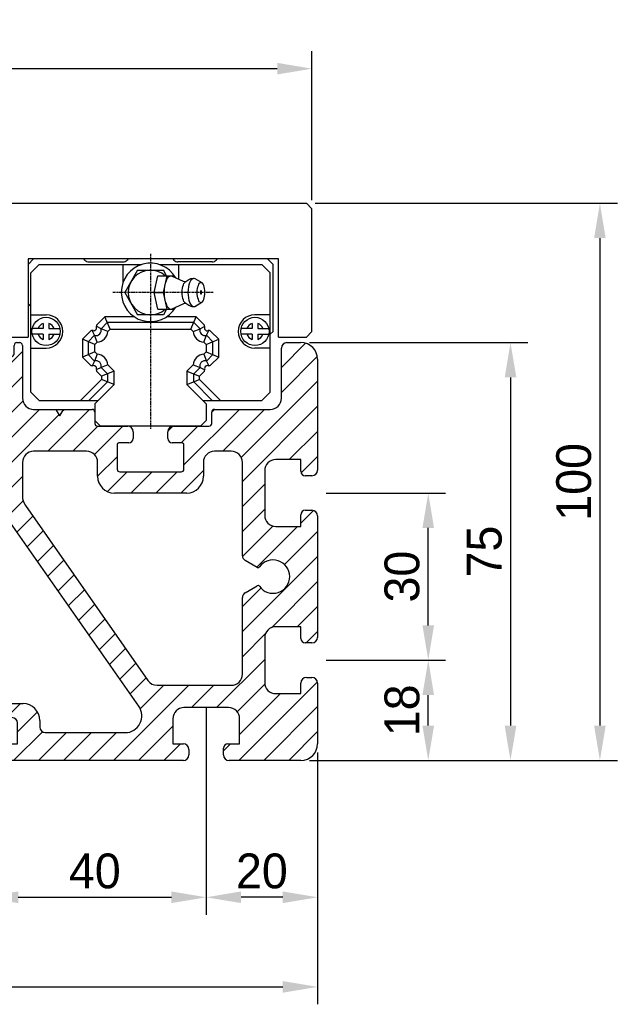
# Model space of a CAD drawing. Extents: x -267 to 1100, y 402 to 910.
# Tile 2 of 5: x -133 to -26, y 664 to 840. Entities that reach past the tile are written whole.
import ezdxf

# ---------------------------------------------------------------- set-up
doc = ezdxf.new("R2010")
doc.units = 0
doc.header["$LTSCALE"] = 1.875
doc.linetypes.add('CENTER2', pattern=[1.125, 0.75, -0.125, 0.125, -0.125])
doc.linetypes.add('DASHED2', pattern=[0.375, 0.25, -0.125])
doc.layers.get('0').update_dxf_attribs({"linetype": 'CONTINUOUS'})
doc.layers.get('DEFPOINTS').update_dxf_attribs({"linetype": 'CONTINUOUS'})
for name, color, linetype in [('ARANCIO', 30, 'CONTINUOUS'), ('QUOTE', 60, 'CONTINUOUS'), ('中心線', 4, 'CENTER2'), ('指線', 3, 'CONTINUOUS')]:
    doc.layers.add(name, color=color, linetype=linetype)
doc.layers.add('虛線', color=6, linetype='DASHED2', plot=False)
doc.dimstyles.get("Standard").update_dxf_attribs({"dimtxt": 0.18, "dimasz": 0.18, "dimexe": 0.18, "dimexo": 0.0625, "dimgap": 0.09, "dimtad": 0, "dimtih": 1, "dimtoh": 1, "dimdec": 4, "dimzin": 0, "dimdsep": 46, "dimtxsty": 'STANDARD', "dimcen": 0.09, "dimadec": 0, "dimazin": 0, "dimtfac": 1, "dimtdec": 4, "dimtofl": 0, "dimtmove": 0, "dimatfit": 3, "dimfxl": 1, "dimtolj": 1, "dimtzin": 0, "dimarcsym": 0})

# ---------------------------------------------------------------- blocks, each defined once
blk = doc.blocks.new('M0838')
for p, q in [((-77, 75), (-74.5, 75)), ((-27, 65), (-27, 74.5)), ((-26.5, 75), (-26, 75)), ((-25.5, 74.5), (-25.5, 72.97)), ((25.5, 72.97), (25.5, 74.5)), ((26, 75), (26.5, 75)), ((27, 74.5), (27, 65)), ((74.5, 75), (77, 75)), ((-73.5, 74), (-73.5, 65)), ((-25, 72.47), (-23.5, 72.47)), ((23.5, 72.47), (25, 72.47)), ((73.5, 65), (73.5, 74)), ((-80, 52.1), (-80, 72)), ((-23, 71.97), (-23, 51.5)), ((23, 51.5), (23, 71.97)), ((80, 72), (80, 52.1)), ((-71.5, 63), (-61.5, 63)), ((-61, 62.5), (-61, 60.5)), ((-39, 60.5), (-39, 62.5)), ((-38.5, 63), (-29, 63)), ((29, 63), (39.5, 63)), ((40, 62.5), (40, 60.5)), ((61, 60.5), (61, 62.5)), ((61.5, 63), (71.5, 63)), ((-60.5, 60), (-54.1, 60)), ((-53.1, 59), (-53.1, 57.8)), ((-46.9, 57.8), (-46.9, 59)), ((-45.9, 60), (-39.5, 60)), ((40.5, 60), (45.9, 60)), ((46.9, 59), (46.9, 57.8)), ((53.1, 57.8), (53.1, 59)), ((54.1, 60), (60.5, 60)), ((-56, 56.7), (-56, 52.3)), ((-53.9, 57), (-55.7, 57)), ((-44.3, 57), (-46.1, 57)), ((-44, 52.3), (-44, 56.7)), ((44, 56.7), (44, 52.3)), ((46.1, 57), (44.3, 57)), ((55.7, 57), (53.9, 57)), ((56, 52.3), (56, 56.7)), ((-64.5, 55.5), (-61.5, 55.5)), ((-38.5, 55.5), (-29, 55.5)), ((38.5, 55.5), (29, 55.5)), ((64.5, 55.5), (61.5, 55.5)), ((-72.5, 54), (-77, 54)), ((-77, 54), (-77, 51.9)), ((-66.5, 36.75), (-66.5, 53.5)), ((-59.5, 53.5), (-59.5, 51)), ((-40.5, 51), (-40.5, 53.5)), ((-27, 53.5), (-27, 47.48)), ((27, 53.5), (27, 47.48)), ((40.5, 51), (40.5, 53.5)), ((59.5, 53.5), (59.5, 51)), ((66.5, 36.75), (66.5, 53.5)), ((77, 54), (72.5, 54)), ((77, 51.9), (77, 54)), ((-70.5, 44), (-70.5, 52)), ((-55.5, 51.8), (-44.5, 51.8)), ((44.5, 51.8), (55.5, 51.8)), ((70.5, 52), (70.5, 44)), ((-77.8, 51.1), (-79, 51.1)), ((79, 51.1), (77.8, 51.1)), ((-56.5, 48), (-43.73, 48)), ((-43.73, 48), (-43.5, 48)), ((-20, 48.5), (20, 48.5)), ((43.73, 48), (43.5, 48)), ((56.5, 48), (43.73, 48)), ((56.5, 48), (56.27, 48)), ((-79, 44.9), (-77.8, 44.9)), ((-27.54, 45.76), (-49.53, 14.35)), ((-9, 44.5), (-21.98, 44.5)), ((21.98, 44.5), (9, 44.5)), ((27.54, 45.76), (49.53, 14.35)), ((77.8, 44.9), (79, 44.9)), ((-80, 22.1), (-80, 43.9)), ((-77, 44.1), (-77, 42)), ((-24.44, 43.22), (-47.89, 9.72)), ((47.89, 9.72), (24.44, 43.22)), ((77, 42), (77, 44.1)), ((80, 43.9), (80, 22.1)), ((-77, 42), (-72.5, 42)), ((-6, 39.3), (-6, 41.5)), ((6, 41.5), (6, 39.3)), ((72.5, 42), (77, 42)), ((-1.64, 39.65), (-2.28, 38.55)), ((2.28, 38.55), (1.64, 39.65)), ((-2.71, 38.3), (-5, 38.3)), ((5, 38.3), (2.71, 38.3)), ((-69.15, 34.64), (-67, 35.89)), ((69.15, 34.64), (67, 35.89)), ((-67, 30.11), (-69.15, 31.36)), ((67, 30.11), (69.15, 31.36)), ((-66.5, 15.5), (-66.5, 29.25)), ((66.5, 15.5), (66.5, 29.25)), ((-72.5, 24), (-77, 24)), ((-77, 24), (-77, 21.9)), ((77, 24), (72.5, 24)), ((77, 21.9), (77, 24)), ((-70.5, 14), (-70.5, 22)), ((70.5, 22), (70.5, 14)), ((-77.8, 21.1), (-79, 21.1)), ((79, 21.1), (77.8, 21.1)), ((-79, 14.9), (-78, 14.9)), ((78, 14.9), (79, 14.9)), ((-80, 3), (-80, 13.9)), ((-77, 13.9), (-77, 12)), ((-51.17, 13.5), (-64.5, 13.5)), ((51.17, 13.5), (64.5, 13.5)), ((77, 12), (77, 13.9)), ((80, 13.9), (80, 3)), ((-77, 12), (-72.5, 12)), ((72.5, 12), (77, 12)), ((-56, 9.5), (-64, 9.5)), ((-27.1, 10.2), (-2.71, 10.2)), ((-2.28, 9.95), (-1.64, 8.85)), ((1.64, 8.85), (2.28, 9.95)), ((2.71, 10.2), (27.1, 10.2)), ((64, 9.5), (56, 9.5)), ((-66, 7.5), (-66, 3)), ((-54, 3), (-54, 7.5)), ((-30.1, 6), (-30.1, 7.2)), ((-14.9, 7.7), (-25.1, 7.7)), ((25.1, 7.7), (14.9, 7.7)), ((30.1, 7.2), (30.1, 6)), ((54, 7.5), (54, 3)), ((66, 3), (66, 7.5)), ((-26.1, 6.7), (-26.1, 3)), ((-13.9, 3), (-13.9, 6.7)), ((13.9, 6.7), (13.9, 3)), ((26.1, 3), (26.1, 6.7)), ((-45.44, 5), (-31.1, 5)), ((31.1, 5), (45.44, 5)), ((-66, 3), (-63.9, 3)), ((-63.1, 2.2), (-63.1, 1)), ((-56.9, 1), (-56.9, 2)), ((-55.9, 3), (-54, 3)), ((-26.1, 3), (-23.1, 3)), ((-23.1, 3), (-23.1, 1)), ((-16.9, 1), (-16.9, 3)), ((-16.9, 3), (-13.9, 3)), ((13.9, 3), (16.9, 3)), ((16.9, 3), (16.9, 1)), ((23.1, 1), (23.1, 3)), ((23.1, 3), (26.1, 3)), ((54, 3), (55.9, 3)), ((56.9, 2), (56.9, 1)), ((63.1, 1), (63.1, 2.2)), ((63.9, 3), (66, 3)), ((15.9, 0), (-15.9, 0)), ((55.9, 0), (24.1, 0)), ((77, 0), (64.1, 0)), ((-64.1, 0), (-77, 0)), ((-24.1, 0), (-55.9, 0))]:
    blk.add_line(p, q)
for centre, radius, start, end in [((-77, 72), 3, 90, 180), ((-74.5, 74), 1, 0, 90), ((-26.5, 74.5), 0.5, 90, 180), ((-26, 74.5), 0.5, 0, 90), ((26, 74.5), 0.5, 90, 180), ((26.5, 74.5), 0.5, 0, 90), ((74.5, 74), 1, 90, 180), ((77, 72), 3, 0, 90), ((-25, 72.97), 0.5, 180, 270), ((-23.5, 71.97), 0.5, 0, 90), ((23.5, 71.97), 0.5, 90, 180), ((25, 72.97), 0.5, 270, 0), ((-71.5, 65), 2, 180, 270), ((-29, 65), 2, 270, 0), ((29, 65), 2, 180, 270), ((71.5, 65), 2, 270, 0), ((-61.5, 62.5), 0.5, 0, 90), ((-38.5, 62.5), 0.5, 90, 180), ((39.5, 62.5), 0.5, 0, 90), ((61.5, 62.5), 0.5, 90, 180), ((-60.5, 60.5), 0.5, 180, 270), ((-39.5, 60.5), 0.5, 270, 360), ((40.5, 60.5), 0.5, 180, 270), ((60.5, 60.5), 0.5, 270, 360), ((-54.1, 59), 1, 0, 90), ((-45.9, 59), 1, 90, 180), ((45.9, 59), 1, 0, 90), ((54.1, 59), 1, 90, 180), ((-55.7, 56.7), 0.3, 90, 180), ((-53.9, 57.8), 0.8, 270, 0), ((-46.1, 57.8), 0.8, 180, 270), ((-44.3, 56.7), 0.3, 0, 90), ((44.3, 56.7), 0.3, 90, 180), ((46.1, 57.8), 0.8, 270, 360), ((53.9, 57.8), 0.8, 180, 270), ((55.7, 56.7), 0.3, 0, 90), ((-64.5, 53.5), 2, 90, 180), ((-61.5, 53.5), 2, 0, 90), ((-38.5, 53.5), 2, 90, 180), ((-29, 53.5), 2, 0, 90), ((29, 53.5), 2, 90, 180), ((38.5, 53.5), 2, 0, 90), ((61.5, 53.5), 2, 90, 180), ((64.5, 53.5), 2, 0, 90), ((-72.5, 52), 2, 0, 90), ((72.5, 52), 2, 90, 180), ((-79, 52.1), 1, 180.0115, 270.0115), ((-77.8, 51.9), 0.8, 270, 0), ((-55.5, 52.3), 0.5, 180, 270), ((-44.5, 52.3), 0.5, 270, 0), ((-20, 51.5), 3, 180, 270), ((20, 51.5), 3, 270, 0), ((44.5, 52.3), 0.5, 180, 270), ((55.5, 52.3), 0.5, 270, 0), ((77.8, 51.9), 0.8, 180, 270), ((79, 52.1), 1, 269.9885, 359.9885), ((-56.5, 51), 3, 180, 270), ((-43.5, 51), 3, 270, 0), ((43.5, 51), 3, 180, 270), ((56.5, 51), 3, 270, 0), ((-30, 47.48), 3, 325, 0), ((30, 47.48), 3, 180, 215), ((-79, 43.9), 1, 90, 180), ((-77.8, 44.1), 0.8, 0, 90), ((-21.98, 41.5), 3, 90, 145), ((-9, 41.5), 3, 0, 90), ((0, 42.5), 3, 305.2159, 234.7841), ((9, 41.5), 3, 90, 180), ((21.98, 41.5), 3, 35, 90), ((77.8, 44.1), 0.8, 90, 180), ((79, 43.9), 1, 0, 90), ((-72.5, 44), 2, 270, 0), ((72.5, 44), 2, 180, 270), ((-5, 39.3), 1, 180, 270), ((-1.9, 39.8), 0.3, 330, 54.7841), ((1.9, 39.8), 0.3, 125.2159, 210), ((5, 39.3), 1, 270, 0), ((-2.71, 38.8), 0.5, 270, 330), ((2.71, 38.8), 0.5, 210, 270), ((-72, 33), 3, 35.2159, 324.7841), ((-67.5, 36.75), 1, 300, 0), ((67.5, 36.75), 1, 180, 240), ((72, 33), 3, 215.2159, 144.7841), ((-69.3, 34.9), 0.3, 215.2159, 300), ((69.3, 34.9), 0.3, 240, 324.7841), ((-69.3, 31.1), 0.3, 60, 144.7841), ((-67.5, 29.25), 1, 0, 60), ((67.5, 29.25), 1, 120, 180), ((69.3, 31.1), 0.3, 35.2159, 120), ((-72.5, 22), 2, 0, 90), ((72.5, 22), 2, 90, 180), ((-79, 22.1), 1, 180.0115, 270.0115), ((-77.8, 21.9), 0.8, 270, 0), ((77.8, 21.9), 0.8, 180, 270), ((79, 22.1), 1, 269.9885, 359.9885), ((-79, 13.9), 1, 90, 180), ((-78, 13.9), 1, 360, 90), ((-64.5, 15.5), 2, 180, 270), ((-51.17, 15.5), 2, 270, 325), ((51.17, 15.5), 2, 215, 270), ((64.5, 15.5), 2, 270, 0), ((78, 13.9), 1, 90, 180), ((79, 13.9), 1, 0, 90), ((-72.5, 14), 2, 270, 0), ((72.5, 14), 2, 180, 270), ((-64, 7.5), 2, 90, 180), ((-56, 7.5), 2, 0, 90), ((-45.44, 8), 3, 145, 270), ((-27.1, 7.2), 3, 90, 180), ((-2.71, 9.7), 0.5, 30, 90), ((-1.9, 8.7), 0.3, 305.2159, 30), ((1.9, 8.7), 0.3, 150, 234.7841), ((2.71, 9.7), 0.5, 90, 150), ((27.1, 7.2), 3, 0, 90), ((45.44, 8), 3, 270, 35), ((56, 7.5), 2, 90, 180), ((64, 7.5), 2, 0, 90), ((-25.1, 6.7), 1, 90, 180), ((-14.9, 6.7), 1, 0, 90), ((0, 6), 3, 125.2159, 54.7841), ((14.9, 6.7), 1, 90, 180), ((25.1, 6.7), 1, 360, 90), ((-31.1, 6), 1, 270, 0), ((31.1, 6), 1, 180, 270), ((-77, 3), 3, 180, 270), ((-63.9, 2.2), 0.8, 0, 90), ((-55.9, 2), 1, 90, 180), ((55.9, 2), 1, 360, 90), ((63.9, 2.2), 0.8, 90, 180), ((77, 3), 3, 270, 360), ((-64.1, 1), 1, 270, 0), ((-55.9, 1), 1, 180, 270), ((-24.1, 1), 1, 270, 0), ((-15.9, 1), 1, 180, 270), ((15.9, 1), 1, 270, 0), ((24.1, 1), 1, 180, 270), ((55.9, 1), 1, 270, 360), ((64.1, 1), 1, 180, 270)]:
    blk.add_arc(centre, radius, start, end)
at = {"layer": 'QUOTE'}
for p in [(32.98, 63), (34.32, 63)]:
    blk.add_line(p, (33.65, 61.83), dxfattribs=at)
blk = doc.blocks.new('*D41')
at = {"color": 0, "linetype": 'ByBlock', "transparency": 16777216}
for p, q in [((-80.86, 782.32), (-41.64, 782.32)), ((-44.77, 776.07), (-44.77, 713.57)), ((-80.86, 707.32), (-41.64, 707.32))]:
    blk.add_line(p, q, dxfattribs=at)
for points in [[(-45.81, 776.07), (-43.72, 776.07), (-44.77, 782.32)], [(-45.81, 713.57), (-43.72, 713.57), (-44.77, 707.32)]]:
    blk.add_solid(points, dxfattribs=at)
at = {"layer": 'DEFPOINTS', "color": 0, "linetype": 'ByBlock', "transparency": 16777216}
for p in [(-82.43, 782.32), (-82.43, 707.32), (-44.77, 707.32)]:
    blk.add_point(p, dxfattribs=at)
at = {"color": 0, "linetype": 'ByBlock', "transparency": 16777216, "insert": (-49.45, 744.82), "char_height": 6.25, "attachment_point": 5, "rotation": 90}
blk.add_mtext('\\A1;75', dxfattribs=at)
blk = doc.blocks.new('*D42')
at = {"color": 0, "linetype": 'ByBlock', "transparency": 16777216}
for p, q in [((-79.86, 807.32), (-25.58, 807.32)), ((-28.71, 801.07), (-28.71, 713.57)), ((-80.86, 707.32), (-25.58, 707.32))]:
    blk.add_line(p, q, dxfattribs=at)
for points in [[(-29.75, 801.07), (-27.67, 801.07), (-28.71, 807.32)], [(-29.75, 713.57), (-27.67, 713.57), (-28.71, 707.32)]]:
    blk.add_solid(points, dxfattribs=at)
at = {"layer": 'DEFPOINTS', "color": 0, "linetype": 'ByBlock', "transparency": 16777216}
for p in [(-81.42, 807.32), (-82.43, 707.32), (-28.71, 707.32)]:
    blk.add_point(p, dxfattribs=at)
at = {"color": 0, "linetype": 'ByBlock', "transparency": 16777216, "insert": (-33.39, 757.32), "char_height": 6.25, "attachment_point": 5, "rotation": 90}
blk.add_mtext('\\A1;100', dxfattribs=at)
blk = doc.blocks.new('*D43')
at = {"color": 0, "linetype": 'ByBlock', "transparency": 16777216}
for p, q in [((-239.42, 708.76), (-239.42, 663.56)), ((-79.42, 708.76), (-79.42, 663.56)), ((-233.17, 666.69), (-85.67, 666.69))]:
    blk.add_line(p, q, dxfattribs=at)
for points in [[(-233.17, 667.73), (-233.17, 665.65), (-239.42, 666.69)], [(-85.67, 667.73), (-85.67, 665.65), (-79.42, 666.69)]]:
    blk.add_solid(points, dxfattribs=at)
at = {"layer": 'DEFPOINTS', "color": 0, "linetype": 'ByBlock', "transparency": 16777216}
for p in [(-239.42, 710.32), (-79.42, 710.32), (-79.42, 666.69)]:
    blk.add_point(p, dxfattribs=at)
at = {"color": 0, "linetype": 'ByBlock', "transparency": 16777216, "insert": (-159.42, 671.38), "char_height": 6.25, "attachment_point": 5}
blk.add_mtext('\\A1;160', dxfattribs=at)
blk = doc.blocks.new('*D44')
at = {"color": 0, "linetype": 'ByBlock', "transparency": 16777216}
for p, q in [((-238.42, 807.88), (-238.42, 834.6)), ((-80.42, 807.88), (-80.42, 834.6)), ((-232.17, 831.48), (-86.67, 831.48))]:
    blk.add_line(p, q, dxfattribs=at)
for points in [[(-232.17, 832.52), (-232.17, 830.43), (-238.42, 831.48)], [(-86.67, 832.52), (-86.67, 830.43), (-80.42, 831.48)]]:
    blk.add_solid(points, dxfattribs=at)
at = {"layer": 'DEFPOINTS', "color": 0, "linetype": 'ByBlock', "transparency": 16777216}
for p in [(-80.42, 831.48), (-238.42, 806.32), (-80.42, 806.32)]:
    blk.add_point(p, dxfattribs=at)
at = {"color": 0, "linetype": 'ByBlock', "transparency": 16777216, "insert": (-159.42, 836.16), "char_height": 6.25, "attachment_point": 5}
blk.add_mtext('\\A1;158', dxfattribs=at)
blk = doc.blocks.new('*D45')
at = {"color": 0, "linetype": 'ByBlock', "transparency": 16777216}
for p, q in [((-77.86, 725.32), (-56.42, 725.32)), ((-59.54, 713.57), (-59.54, 719.07)), ((-80.18, 707.32), (-56.42, 707.32))]:
    blk.add_line(p, q, dxfattribs=at)
for points in [[(-60.58, 719.07), (-58.5, 719.07), (-59.54, 725.32)], [(-60.58, 713.57), (-58.5, 713.57), (-59.54, 707.32)]]:
    blk.add_solid(points, dxfattribs=at)
at = {"layer": 'DEFPOINTS', "color": 0, "linetype": 'ByBlock', "transparency": 16777216}
for p in [(-79.43, 725.32), (-59.54, 725.32), (-81.75, 707.32)]:
    blk.add_point(p, dxfattribs=at)
at = {"color": 0, "linetype": 'ByBlock', "transparency": 16777216, "insert": (-64.23, 716.32), "char_height": 6.25, "attachment_point": 5, "rotation": 90}
blk.add_mtext('\\A1;18', dxfattribs=at)
blk = doc.blocks.new('*D46')
at = {"color": 0, "linetype": 'ByBlock', "transparency": 16777216}
for p, q in [((-77.86, 755.32), (-56.42, 755.32)), ((-59.54, 731.57), (-59.54, 749.07)), ((-77.86, 725.32), (-56.42, 725.32))]:
    blk.add_line(p, q, dxfattribs=at)
for points in [[(-60.58, 749.07), (-58.5, 749.07), (-59.54, 755.32)], [(-60.58, 731.57), (-58.5, 731.57), (-59.54, 725.32)]]:
    blk.add_solid(points, dxfattribs=at)
at = {"layer": 'DEFPOINTS', "color": 0, "linetype": 'ByBlock', "transparency": 16777216}
for p in [(-79.43, 755.32), (-59.54, 755.32), (-79.43, 725.32)]:
    blk.add_point(p, dxfattribs=at)
at = {"color": 0, "linetype": 'ByBlock', "transparency": 16777216, "insert": (-64.23, 740.32), "char_height": 6.25, "attachment_point": 5, "rotation": 90}
blk.add_mtext('\\A1;30', dxfattribs=at)
blk = doc.blocks.new('*D50')
at = {"color": 0, "linetype": 'ByBlock', "transparency": 16777216}
for p, q in [((-139.42, 705.76), (-139.42, 679.65)), ((-99.42, 705.76), (-99.42, 679.65)), ((-133.17, 682.77), (-105.67, 682.77))]:
    blk.add_line(p, q, dxfattribs=at)
for points in [[(-133.17, 683.82), (-133.17, 681.73), (-139.42, 682.77)], [(-105.67, 683.82), (-105.67, 681.73), (-99.42, 682.77)]]:
    blk.add_solid(points, dxfattribs=at)
at = {"layer": 'DEFPOINTS', "color": 0, "linetype": 'ByBlock', "transparency": 16777216}
for p in [(-139.42, 707.32), (-99.42, 707.32), (-99.42, 682.77)]:
    blk.add_point(p, dxfattribs=at)
at = {"color": 0, "linetype": 'ByBlock', "transparency": 16777216, "insert": (-119.42, 687.46), "char_height": 6.25, "attachment_point": 5}
blk.add_mtext('\\A1;40', dxfattribs=at)
blk = doc.blocks.new('*D51')
at = {"color": 0, "linetype": 'ByBlock', "transparency": 16777216}
for p, q in [((-79.42, 708.76), (-79.42, 679.65)), ((-99.42, 705.76), (-99.42, 679.65)), ((-85.67, 682.77), (-93.17, 682.77))]:
    blk.add_line(p, q, dxfattribs=at)
for points in [[(-93.17, 683.82), (-93.17, 681.73), (-99.42, 682.77)], [(-85.67, 683.82), (-85.67, 681.73), (-79.42, 682.77)]]:
    blk.add_solid(points, dxfattribs=at)
at = {"layer": 'DEFPOINTS', "color": 0, "linetype": 'ByBlock', "transparency": 16777216}
for p in [(-79.42, 710.32), (-99.42, 707.32), (-99.42, 682.77)]:
    blk.add_point(p, dxfattribs=at)
at = {"color": 0, "linetype": 'ByBlock', "transparency": 16777216, "insert": (-89.42, 687.46), "char_height": 6.25, "attachment_point": 5}
blk.add_mtext('\\A1;20', dxfattribs=at)

msp = doc.modelspace()

# ---------------------------------------------------------------- hatches: boundary and pattern name
at = {"layer": 'QUOTE'}
h = msp.add_hatch(dxfattribs=at)
h.set_pattern_fill('ANSI31', color=0, style=0)
h.set_pattern_definition([(45, (-946.8592, 145.9088), (-2.245064, 2.245064), [])])
h.paths.add_polyline_path([(-112.52, 765.12), (-112.52, 766.32, 0.414214), (-113.52, 767.32), (-118.92, 767.32, -0.414214), (-119.42, 767.82), (-119.42, 769.82, 0.414214), (-119.92, 770.32), (-125.1, 770.32), (-125.77, 769.15), (-126.44, 770.32), (-130.42, 770.32, -0.414214), (-132.42, 772.32), (-132.42, 781.82, 0.414214), (-132.92, 782.32), (-133.42, 782.32, 0.414214), (-133.92, 781.82), (-133.92, 780.29, -0.414214), (-134.42, 779.79), (-135.92, 779.79, 0.414214), (-136.42, 779.29), (-136.42, 758.82, -0.414214), (-139.42, 755.82), (-179.42, 755.82, -0.414214), (-182.42, 758.82), (-182.42, 779.29, 0.414214), (-182.92, 779.79), (-184.42, 779.79, -0.414214), (-184.92, 780.29), (-184.92, 781.82, 0.414214), (-185.42, 782.32), (-185.92, 782.32, 0.414214), (-186.42, 781.82), (-186.42, 772.32, -0.414214), (-188.42, 770.32), (-197.92, 770.32, 0.414214), (-198.42, 769.82), (-198.42, 767.82, -0.414214), (-198.92, 767.32), (-205.32, 767.32, 0.414214), (-206.32, 766.32), (-206.32, 765.12, 0.414214), (-205.52, 764.32), (-203.72, 764.32, -0.414214), (-203.42, 764.02), (-203.42, 759.62, -0.414214), (-203.92, 759.12), (-214.92, 759.12, -0.414214), (-215.42, 759.62), (-215.42, 764.02, -0.414214), (-215.12, 764.32), (-213.32, 764.32, 0.414214), (-212.52, 765.12), (-212.52, 766.32, 0.414214), (-213.52, 767.32), (-219.92, 767.32, -0.414214), (-220.42, 767.82), (-220.42, 769.82, 0.414214), (-220.92, 770.32), (-230.92, 770.32, -0.414214), (-232.92, 772.32), (-232.92, 781.32, 0.414214), (-233.92, 782.32), (-236.42, 782.32, 0.414214), (-239.42, 779.32), (-239.42, 759.42, 0.414096), (-238.42, 758.42), (-237.22, 758.42, 0.414214), (-236.42, 759.22), (-236.42, 761.32), (-231.92, 761.32, -0.414214), (-229.92, 759.32), (-229.92, 751.32, -0.414214), (-231.92, 749.32), (-236.42, 749.32), (-236.42, 751.42, 0.414214), (-237.22, 752.22), (-238.42, 752.22, 0.414214), (-239.42, 751.22), (-239.42, 729.42, 0.414096), (-238.42, 728.42), (-237.22, 728.42, 0.414214), (-236.42, 729.22), (-236.42, 731.32), (-231.92, 731.32, -0.414214), (-229.92, 729.32), (-229.92, 721.32, -0.414214), (-231.92, 719.32), (-236.42, 719.32), (-236.42, 721.22, 0.414214), (-237.42, 722.22), (-238.42, 722.22, 0.414214), (-239.42, 721.22), (-239.42, 710.32, 0.414214), (-236.42, 707.32), (-223.52, 707.32, 0.414214), (-222.52, 708.32), (-222.52, 709.52, 0.414214), (-223.32, 710.32), (-225.42, 710.32), (-225.42, 714.82, -0.414214), (-223.42, 716.82), (-215.42, 716.82, -0.414214), (-213.42, 714.82), (-213.42, 710.32), (-215.32, 710.32, 0.414214), (-216.32, 709.32), (-216.32, 708.32, 0.414214), (-215.32, 707.32), (-183.52, 707.32, 0.414214), (-182.52, 708.32), (-182.52, 710.32), (-185.52, 710.32), (-185.52, 714.02, -0.414214), (-184.52, 715.02), (-174.32, 715.02, -0.414214), (-173.32, 714.02), (-173.32, 710.32), (-176.32, 710.32), (-176.32, 708.32, 0.414214), (-175.32, 707.32), (-143.52, 707.32, 0.414214), (-142.52, 708.32), (-142.52, 710.32), (-145.52, 710.32), (-145.52, 714.02, -0.414214), (-144.52, 715.02), (-134.32, 715.02, -0.414214), (-133.32, 714.02), (-133.32, 710.32), (-136.32, 710.32), (-136.32, 708.32, 0.414214), (-135.32, 707.32), (-103.52, 707.32, 0.414214), (-102.52, 708.32), (-102.52, 709.32, 0.414214), (-103.52, 710.32), (-105.42, 710.32), (-105.42, 714.82, -0.414214), (-103.42, 716.82), (-95.42, 716.82, -0.414214), (-93.42, 714.82), (-93.42, 710.32), (-95.52, 710.32, 0.414214), (-96.32, 709.52), (-96.32, 708.32, 0.414214), (-95.32, 707.32), (-82.42, 707.32, 0.414214), (-79.42, 710.32), (-79.42, 721.22, 0.414214), (-80.42, 722.22), (-81.42, 722.22, 0.414214), (-82.42, 721.22), (-82.42, 719.32), (-86.92, 719.32, -0.414214), (-88.92, 721.32), (-88.92, 729.32, -0.414214), (-86.92, 731.32), (-82.42, 731.32), (-82.42, 729.22, 0.414214), (-81.62, 728.42), (-80.42, 728.42, 0.414096), (-79.42, 729.42), (-79.42, 751.22, 0.414214), (-80.42, 752.22), (-81.62, 752.22, 0.414214), (-82.42, 751.42), (-82.42, 749.32), (-86.92, 749.32, -0.414214), (-88.92, 751.32), (-88.92, 759.32, -0.414214), (-86.92, 761.32), (-82.42, 761.32), (-82.42, 759.22, 0.414214), (-81.62, 758.42), (-80.42, 758.42, 0.414096), (-79.42, 759.42), (-79.42, 779.32, 0.414214), (-82.42, 782.32), (-84.92, 782.32, 0.414214), (-85.92, 781.32), (-85.92, 772.32, -0.414214), (-87.92, 770.32), (-97.92, 770.32, 0.414214), (-98.42, 769.82), (-98.42, 767.82, -0.414214), (-98.92, 767.32), (-105.32, 767.32, 0.414214), (-106.32, 766.32), (-106.32, 765.12, 0.414214), (-105.52, 764.32), (-103.72, 764.32, -0.414214), (-103.42, 764.02), (-103.42, 759.62, -0.414214), (-103.92, 759.12), (-114.92, 759.12, -0.414214), (-115.42, 759.62), (-115.42, 764.02, -0.414214), (-115.12, 764.32), (-113.32, 764.32, 0.414214)])
h.paths.add_polyline_path([(-120.92, 762.82, -0.414214), (-118.92, 760.82), (-118.92, 758.32, 0.414214), (-115.92, 755.32), (-115.69, 755.32), (-102.92, 755.32, 0.414214), (-99.92, 758.32), (-99.92, 760.82, -0.414214), (-97.92, 762.82), (-94.92, 762.82, -0.414214), (-92.92, 760.82), (-92.92, 744.07, 0.267949), (-92.42, 743.21), (-90.27, 741.96, 0.387795), (-89.87, 742.05, -3.150882), (-89.87, 738.59, 0.387795), (-90.27, 738.68), (-92.42, 737.43, 0.267949), (-92.92, 736.57), (-92.92, 722.82, -0.414214), (-94.92, 720.82), (-108.25, 720.82, -0.244698), (-109.89, 721.67), (-131.88, 753.08, -0.153915), (-132.42, 754.8), (-132.42, 760.82, -0.414214), (-130.42, 762.82)], flags=16)
h.paths.add_polyline_path([(-134.98, 750.54), (-111.53, 717.04, -0.606815), (-113.98, 712.32), (-128.32, 712.32, -0.414214), (-129.32, 713.32), (-129.32, 714.52, 0.414214), (-132.32, 717.52), (-156.71, 717.52, 0.267949), (-157.14, 717.27), (-157.78, 716.16, 0.387795), (-157.69, 715.77, -3.150882), (-161.15, 715.77, 0.387795), (-161.06, 716.16), (-161.7, 717.27, 0.267949), (-162.13, 717.52), (-186.52, 717.52, 0.414214), (-189.52, 714.52), (-189.52, 713.32, -0.414214), (-190.52, 712.32), (-204.86, 712.32, -0.606815), (-207.31, 717.04), (-183.86, 750.54, -0.244698), (-181.4, 751.82), (-168.42, 751.82, -0.414214), (-165.42, 748.82), (-165.42, 746.62, 0.414214), (-164.42, 745.62), (-162.13, 745.62, 0.267949), (-161.7, 745.87), (-161.06, 746.97, 0.387795), (-161.15, 747.37, -3.150882), (-157.69, 747.37, 0.387795), (-157.78, 746.97), (-157.14, 745.87, 0.267949), (-156.71, 745.62), (-154.42, 745.62, 0.414214), (-153.42, 746.62), (-153.42, 748.82, -0.414214), (-150.42, 751.82), (-137.44, 751.82, -0.244698)], flags=16)
h.paths.add_polyline_path([(-186.42, 760.82), (-186.42, 754.8, -0.153915), (-186.96, 753.08), (-208.95, 721.67, -0.244698), (-210.59, 720.82), (-223.92, 720.82, -0.414214), (-225.92, 722.82), (-225.92, 736.57, 0.267949), (-226.42, 737.43), (-228.57, 738.68, 0.387795), (-228.97, 738.59, -3.150882), (-228.97, 742.05, 0.387795), (-228.57, 741.96), (-226.42, 743.21, 0.267949), (-225.92, 744.07), (-225.92, 760.82, -0.414214), (-223.92, 762.82), (-220.92, 762.82, -0.414214), (-218.92, 760.82), (-218.92, 758.32, 0.414214), (-215.92, 755.32), (-203.15, 755.32), (-202.92, 755.32, 0.414214), (-199.92, 758.32), (-199.92, 760.82, -0.414214), (-197.92, 762.82), (-188.42, 762.82, -0.414214)], flags=16)
h.paths.add_polyline_path([(-168.6, 736.06), (-153.76, 736.06), (-153.76, 739.81), (-168.6, 739.81)], flags=8)
h.paths.add_polyline_path([(-168.6, 732.09), (-152.76, 732.09), (-152.76, 735.84), (-168.6, 735.84)], flags=8)
h.paths.add_polyline_path([(-168.8, 726.67), (-145.84, 726.67), (-145.84, 731.67), (-168.8, 731.67)], flags=8)

# ---------------------------------------------------------------- linework, layer by layer
at = {"color": 0, "ltscale": 0.27}
for p, q in [((-130.42, 797.32), (-131.42, 796.32)), ((-121.42, 797.32), (-130.42, 797.32)), ((-121.21, 797.11), (-121.42, 797.32)), ((-113.42, 797.32), (-113.63, 797.11)), ((-105.42, 797.32), (-113.42, 797.32)), ((-105.42, 797.32), (-105.21, 797.11)), ((-97.63, 797.11), (-97.42, 797.32)), ((-88.42, 797.32), (-97.42, 797.32)), ((-88.42, 797.32), (-87.42, 796.32)), ((-131.42, 796.32), (-131.42, 789.32)), ((-129.42, 796.32), (-130.92, 794.82)), ((-129.42, 796.32), (-111.02, 796.32)), ((-120.51, 796.82), (-114.34, 796.82)), ((-114.42, 796.32), (-114.42, 792.92)), ((-111.73, 795.32), (-114.04, 791.32)), ((-111.73, 795.32), (-107.11, 795.32)), ((-107.82, 796.32), (-89.42, 796.32)), ((-106.53, 794.32), (-107.11, 795.32)), ((-98.34, 796.82), (-104.51, 796.82)), ((-104.42, 796.32), (-104.42, 793.75)), ((-87.92, 794.82), (-89.42, 796.32)), ((-87.42, 784.32), (-87.42, 796.32)), ((-130.92, 773.42), (-130.92, 794.82)), ((-108.78, 791.32), (-108.12, 794.32)), ((-108.12, 794.32), (-105.11, 794.32)), ((-107.09, 791.32), (-106.43, 794.32)), ((-106.72, 792.99), (-106.58, 793.44)), ((-106.58, 793.44), (-106.41, 793.81)), ((-106.41, 793.81), (-106.21, 794.09)), ((-106.21, 794.09), (-105.99, 794.26)), ((-105.99, 794.26), (-105.77, 794.32)), ((-105.77, 794.32), (-105.54, 794.26)), ((-105.54, 794.26), (-103.54, 793.36)), ((-105.04, 794.03), (-105.11, 794.32)), ((-103.09, 793.27), (-102.53, 793.63)), ((-102.7, 793.5), (-102.53, 793.63)), ((-102.53, 793.63), (-102.21, 793.8)), ((-102.35, 793.12), (-102.2, 793.44)), ((-102.21, 793.8), (-102.02, 793.84)), ((-102.2, 793.44), (-102.03, 793.68)), ((-102.03, 793.68), (-101.85, 793.82)), ((-102.02, 793.84), (-101.66, 793.87)), ((-101.85, 793.82), (-101.66, 793.87)), ((-101.66, 793.87), (-101.47, 793.82)), ((-101.47, 793.82), (-100.22, 793.08)), ((-87.92, 773.42), (-87.92, 794.82)), ((-106.92, 791.32), (-106.89, 791.9)), ((-106.89, 791.9), (-106.83, 792.47)), ((-106.83, 792.47), (-106.72, 792.99)), ((-103.74, 791.32), (-103.72, 791.7)), ((-103.72, 791.7), (-103.68, 792.07)), ((-103.68, 792.07), (-103.61, 792.4)), ((-103.61, 792.4), (-103.52, 792.7)), ((-103.54, 793.36), (-103.3, 793.26)), ((-103.52, 792.7), (-103.41, 792.94)), ((-103.41, 792.94), (-103.28, 793.12)), ((-103.3, 793.26), (-103.09, 793.27)), ((-103.28, 793.12), (-103.14, 793.23)), ((-103.14, 793.23), (-103.09, 793.27)), ((-102.63, 791.32), (-102.62, 791.82)), ((-102.62, 791.82), (-102.56, 792.3)), ((-102.56, 792.3), (-102.47, 792.74)), ((-102.47, 792.74), (-102.35, 793.12)), ((-101.04, 791.32), (-101.02, 791.67)), ((-101.02, 791.67), (-100.98, 792)), ((-100.98, 792), (-100.92, 792.31)), ((-100.92, 792.31), (-100.83, 792.59)), ((-100.83, 792.59), (-100.73, 792.81)), ((-100.73, 792.81), (-100.61, 792.97)), ((-100.61, 792.97), (-100.48, 793.08)), ((-100.48, 793.08), (-100.35, 793.11)), ((-100.35, 793.11), (-100.22, 793.08)), ((-100.22, 793.08), (-100.09, 792.97)), ((-99.97, 792.81), (-100.09, 792.97)), ((-99.87, 792.59), (-99.97, 792.81)), ((-99.78, 792.31), (-99.87, 792.59)), ((-99.72, 792), (-99.78, 792.31)), ((-99.68, 791.67), (-99.72, 792)), ((-99.66, 791.32), (-99.68, 791.67)), ((-114.04, 791.32), (-111.73, 787.32)), ((-108.78, 791.32), (-107.09, 791.32)), ((-108.12, 788.32), (-108.78, 791.32)), ((-106.43, 788.32), (-107.09, 791.32)), ((-106.89, 790.73), (-106.92, 791.32)), ((-106.83, 790.17), (-106.89, 790.73)), ((-106.72, 789.65), (-106.83, 790.17)), ((-103.72, 790.94), (-103.74, 791.32)), ((-103.68, 790.57), (-103.72, 790.94)), ((-103.61, 790.23), (-103.68, 790.57)), ((-103.52, 789.94), (-103.61, 790.23)), ((-103.41, 789.7), (-103.52, 789.94)), ((-102.62, 790.82), (-102.63, 791.32)), ((-102.56, 790.34), (-102.62, 790.82)), ((-102.47, 789.9), (-102.56, 790.34)), ((-102.35, 789.51), (-102.47, 789.9)), ((-101.02, 790.97), (-101.04, 791.32)), ((-100.98, 790.63), (-101.02, 790.97)), ((-100.92, 790.32), (-100.98, 790.63)), ((-100.83, 790.05), (-100.92, 790.32)), ((-100.73, 789.83), (-100.83, 790.05)), ((-99.97, 789.83), (-99.87, 790.05)), ((-99.87, 790.05), (-99.78, 790.32)), ((-99.78, 790.32), (-99.72, 790.63)), ((-99.72, 790.63), (-99.68, 790.97)), ((-99.68, 790.97), (-99.66, 791.32)), ((-130.92, 788.82), (-131.42, 789.32)), ((-108.12, 788.32), (-105.11, 788.32)), ((-106.53, 788.32), (-107.11, 787.32)), ((-106.58, 789.2), (-106.72, 789.65)), ((-106.41, 788.82), (-106.58, 789.2)), ((-106.21, 788.55), (-106.41, 788.82)), ((-106.21, 788.55), (-105.99, 788.38)), ((-105.99, 788.38), (-105.77, 788.32)), ((-105.77, 788.32), (-105.54, 788.38)), ((-105.54, 788.38), (-103.54, 789.28)), ((-105.11, 788.32), (-105.04, 788.6)), ((-103.54, 789.28), (-103.3, 789.38)), ((-103.28, 789.52), (-103.41, 789.7)), ((-103.35, 789.38), (-103.3, 789.38)), ((-103.3, 789.38), (-103.09, 789.37)), ((-103.28, 789.52), (-103.14, 789.4)), ((-103.14, 789.4), (-103.09, 789.37)), ((-103.09, 789.37), (-102.53, 789.01)), ((-102.53, 789.01), (-102.21, 788.84)), ((-102.2, 789.2), (-102.35, 789.51)), ((-102.21, 788.84), (-102.02, 788.79)), ((-102.03, 788.96), (-102.2, 789.2)), ((-102.03, 788.96), (-101.85, 788.81)), ((-102.02, 788.79), (-101.66, 788.77)), ((-101.85, 788.81), (-101.66, 788.77)), ((-101.66, 788.77), (-101.47, 788.81)), ((-101.47, 788.81), (-100.22, 789.56)), ((-100.61, 789.66), (-100.73, 789.83)), ((-100.62, 789.68), (-100.62, 789.68)), ((-100.61, 789.66), (-100.48, 789.56)), ((-100.48, 789.56), (-100.35, 789.53)), ((-100.35, 789.53), (-100.22, 789.56)), ((-100.22, 789.56), (-100.09, 789.66)), ((-100.09, 789.66), (-99.97, 789.83)), ((-130.92, 787.32), (-128.17, 787.32)), ((-117.61, 786.96), (-119.01, 785.55)), ((-116.68, 784.72), (-117.61, 786.96)), ((-112.35, 786.96), (-117.61, 786.96)), ((-107.11, 787.32), (-111.73, 787.32)), ((-101.23, 786.96), (-106.5, 786.96)), ((-102.16, 784.72), (-101.23, 786.96)), ((-99.83, 785.55), (-101.23, 786.96)), ((-87.92, 787.32), (-90.67, 787.32)), ((-118.31, 784.79), (-119.16, 785.24)), ((-117.18, 785.92), (-118.31, 784.79)), ((-117.08, 784.32), (-118.31, 784.79)), ((-101.66, 785.92), (-117.18, 785.92)), ((-117.08, 784.32), (-116.68, 784.72)), ((-117.08, 784.32), (-116.68, 784.72)), ((-116.68, 784.72), (-102.16, 784.72)), ((-116.68, 784.72), (-102.16, 784.72)), ((-102.16, 784.72), (-101.76, 784.32)), ((-102.16, 784.72), (-101.76, 784.32)), ((-101.76, 784.32), (-100.53, 784.79)), ((-100.53, 784.79), (-101.66, 785.92)), ((-100.53, 784.79), (-99.68, 785.24)), ((-120.24, 784.33), (-121.66, 782.91)), ((-119.42, 781.98), (-121.66, 782.91)), ((-121.66, 782.91), (-121.66, 779.72)), ((-119.47, 783.63), (-120.62, 782.48)), ((-119.47, 783.63), (-119.92, 784.48)), ((-119, 782.4), (-119.47, 783.63)), ((-99.84, 782.4), (-99.37, 783.63)), ((-99.42, 781.98), (-97.18, 782.91)), ((-99.37, 783.63), (-98.92, 784.48)), ((-98.22, 782.48), (-99.37, 783.63)), ((-97.18, 782.91), (-98.6, 784.33)), ((-97.18, 779.72), (-97.18, 782.91)), ((-87.92, 783.82), (-87.42, 784.32)), ((-130.92, 781.32), (-128.17, 781.32)), ((-120.62, 782.48), (-120.62, 780.15)), ((-119.42, 781.98), (-119, 782.4)), ((-119.42, 781.98), (-119, 782.4)), ((-119.42, 780.65), (-119.42, 781.98)), ((-119.42, 780.65), (-119.42, 781.98)), ((-99.84, 782.4), (-99.42, 781.98)), ((-99.84, 782.4), (-99.42, 781.98)), ((-99.42, 781.98), (-99.42, 780.65)), ((-99.42, 781.98), (-99.42, 780.65)), ((-98.22, 780.15), (-98.22, 782.48)), ((-87.92, 781.32), (-90.67, 781.32)), ((-119.42, 780.65), (-121.66, 779.72)), ((-121.66, 779.72), (-120.24, 778.3)), ((-120.62, 780.15), (-119.48, 779.01)), ((-119.01, 780.24), (-119.48, 779.01)), ((-119.01, 780.24), (-119.42, 780.65)), ((-119.01, 780.24), (-119.42, 780.65)), ((-99.42, 780.65), (-99.83, 780.24)), ((-99.42, 780.65), (-99.83, 780.24)), ((-99.83, 780.24), (-99.37, 779.01)), ((-99.42, 780.65), (-97.18, 779.72)), ((-99.37, 779.01), (-98.22, 780.15)), ((-98.6, 778.3), (-97.18, 779.72)), ((-119.48, 779.01), (-119.92, 778.16)), ((-118.31, 777.84), (-119.16, 777.4)), ((-117.08, 778.31), (-118.31, 777.84)), ((-118.31, 777.84), (-117.17, 776.7)), ((-115.97, 777.2), (-117.08, 778.31)), ((-115.97, 777.2), (-117.08, 778.31)), ((-101.76, 778.31), (-102.87, 777.2)), ((-101.76, 778.31), (-102.87, 777.2)), ((-101.76, 778.31), (-100.53, 777.84)), ((-101.67, 776.7), (-100.53, 777.84)), ((-100.53, 777.84), (-99.68, 777.4)), ((-99.37, 779.01), (-98.92, 778.16)), ((-119.02, 777.08), (-118.21, 776.27)), ((-115.97, 777.2), (-118.21, 776.27)), ((-118.21, 776.27), (-118.21, 775.7)), ((-117.17, 776.7), (-117.17, 775.27)), ((-115.97, 774.77), (-115.97, 777.2)), ((-115.97, 774.77), (-115.97, 777.2)), ((-102.87, 777.2), (-102.87, 774.77)), ((-102.87, 777.2), (-102.87, 774.77)), ((-102.87, 777.2), (-100.63, 776.27)), ((-101.67, 775.27), (-101.67, 776.7)), ((-100.63, 776.27), (-99.82, 777.08)), ((-100.63, 775.7), (-100.63, 776.27)), ((-118.21, 775.7), (-121.99, 771.92)), ((-120.52, 771.92), (-117.17, 775.27)), ((-119.42, 771.32), (-115.97, 774.77)), ((-118.82, 771.92), (-115.97, 774.77)), ((-115.97, 774.77), (-118.21, 775.7)), ((-102.87, 774.77), (-100.63, 775.7)), ((-102.87, 774.77), (-99.42, 771.32)), ((-102.87, 774.77), (-100.02, 771.92)), ((-98.32, 771.92), (-101.67, 775.27)), ((-96.85, 771.92), (-100.63, 775.7)), ((-130.92, 773.42), (-129.42, 771.92)), ((-87.92, 773.42), (-89.42, 771.92)), ((-87.92, 773.42), (-89.42, 771.92)), ((-129.42, 771.92), (-118.82, 771.92)), ((-119.42, 771.32), (-119.42, 768.32)), ((-100.02, 771.92), (-89.42, 771.92)), ((-99.42, 771.32), (-99.42, 768.32)), ((-119.42, 768.32), (-118.42, 767.32)), ((-100.42, 767.32), (-118.42, 767.32)), ((-99.42, 768.32), (-100.42, 767.32))]:
    msp.add_line(p, q, dxfattribs=at)
at = {"color": 0}
msp.add_line((-119.42, 771.32), (-119.42, 769.32), dxfattribs=at)
at = {"color": 0, "ltscale": 0.27}
msp.add_lwpolyline([(-100.47, 791.32), (-100.44, 791.1), (-100.4, 791.04), (-100.37, 791.01), (-100.33, 791.01), (-100.3, 791.04), (-100.26, 791.1), (-100.24, 791.23), (-100.23, 791.32), (-100.26, 791.54), (-100.3, 791.6), (-100.33, 791.63), (-100.37, 791.63), (-100.4, 791.6), (-100.44, 791.54), (-100.46, 791.41), (-100.47, 791.32)], dxfattribs=at)
for centre, radius, start, end in [((-120.51, 797.82), 1, 225, 270), ((-114.34, 797.82), 1, 270, 315), ((-104.51, 797.82), 1, 225, 270), ((-98.34, 797.82), 1, 270, 315), ((-109.42, 791.32), 5.25, 30.2433, 329.7567), ((-109.42, 791.32), 4, 48.5904, 311.4096), ((-128.17, 784.32), 3, 270, 90), ((-90.67, 784.32), 3, 90, 270), ((-119.63, 784.94), 0.5, 255, 15), ((-119.2, 784.52), 0.93, 253.2656, 16.7344), ((-118.66, 785.2), 0.5, 135, 195), ((-99.64, 784.52), 0.93, 163.2656, 286.7344), ((-100.18, 785.2), 0.5, 344.9886, 45), ((-99.22, 784.94), 0.5, 164.9886, 285.0114), ((-119.88, 783.98), 0.5, 75, 135), ((-119.2, 784.52), 2.13, 275.367, 354.633), ((-119.2, 784.52), 2.13, 275.367, 354.633), ((-99.64, 784.52), 2.13, 185.367, 264.633), ((-99.64, 784.52), 2.13, 185.367, 264.633), ((-98.96, 783.98), 0.5, 45, 105.0114), ((-119.2, 778.12), 2.13, 5.0753, 84.9247), ((-119.2, 778.12), 2.13, 5.0753, 84.9247), ((-99.64, 778.12), 2.13, 95.0499, 174.9501), ((-99.64, 778.12), 2.13, 95.0499, 174.9501), ((-119.89, 778.66), 0.5, 225, 285), ((-119.63, 777.69), 0.5, 345, 105), ((-119.2, 778.12), 0.93, 342.7814, 107.2186), ((-118.66, 777.43), 0.5, 165, 225), ((-99.64, 778.12), 0.93, 72.7392, 197.2609), ((-100.18, 777.43), 0.5, 315, 15.0402), ((-99.21, 777.69), 0.5, 74.9598, 195.0402), ((-98.95, 778.66), 0.5, 254.9598, 315)]:
    msp.add_arc(centre, radius, start, end, dxfattribs=at)
at = {"color": 0}
msp.add_point((-99.66, 791.32), dxfattribs=at)
at = {"layer": 'ARANCIO', "color": 0}
for p, q in [((-237.42, 807.32), (-81.42, 807.32)), ((-81.42, 807.32), (-80.42, 806.32)), ((-80.42, 784.32), (-80.42, 806.32)), ((-86.42, 797.32), (-131.42, 797.32)), ((-131.42, 797.32), (-131.42, 783.32)), ((-86.42, 783.32), (-86.42, 797.32)), ((-134.42, 783.32), (-131.42, 783.32)), ((-86.42, 783.32), (-81.42, 783.32)), ((-80.42, 784.32), (-81.42, 783.32))]:
    msp.add_line(p, q, dxfattribs=at)
at = {"layer": 'QUOTE', "color": 0}
msp.add_line((-99.42, 716.82), (-99.42, 701.15), dxfattribs=at)
at = {"layer": '中心線', "color": 0, "ltscale": 0.27}
for p, q in [((-109.42, 798.24), (-109.42, 766.82)), ((-98.16, 791.32), (-116.17, 791.32))]:
    msp.add_line(p, q, dxfattribs=at)
at = {"layer": '指線', "color": 0, "ltscale": 0.27}
for p, q in [((-128.69, 784.83), (-130.67, 784.83)), ((-128.69, 785.76), (-128.69, 784.83)), ((-127.67, 785.76), (-127.67, 784.83)), ((-127.67, 784.83), (-125.69, 784.83)), ((-91.19, 784.83), (-93.17, 784.83)), ((-91.19, 785.76), (-91.19, 784.83)), ((-90.17, 785.76), (-90.17, 784.83)), ((-90.17, 784.83), (-88.19, 784.83)), ((-128.69, 783.81), (-130.67, 783.81)), ((-128.69, 783.81), (-128.69, 782.88)), ((-127.67, 783.81), (-127.67, 782.88)), ((-127.67, 783.81), (-125.69, 783.81)), ((-91.19, 783.81), (-93.17, 783.81)), ((-91.19, 783.81), (-91.19, 782.88)), ((-90.17, 783.81), (-88.19, 783.81)), ((-90.17, 783.81), (-90.17, 782.88))]:
    msp.add_line(p, q, dxfattribs=at)
for centre in [(-128.17, 784.32), (-90.67, 784.32)]:
    msp.add_circle(centre, 2.54, dxfattribs=at)
for centre, start, end in [((-128.17, 784.32), 109.8018, 160.4747), ((-128.17, 784.32), 19.5075, 70.7868), ((-90.67, 784.32), 109.8018, 160.4747), ((-90.67, 784.32), 19.5075, 70.7868), ((-128.17, 784.32), 199.4893, 250.1805), ((-128.17, 784.32), 289.1955, 340.493), ((-90.67, 784.32), 199.4893, 250.1805), ((-90.67, 784.32), 289.1955, 340.493)]:
    msp.add_arc(centre, 1.52, start, end, dxfattribs=at)
at = {"layer": '虛線', "color": 0, "ltscale": 0.27}
msp.add_line((-95.52, 796.32), (-91.32, 796.32), dxfattribs=at)

# ---------------------------------------------------------------- block references
at = {"color": 0}
msp.add_blockref('M0838', (-159.42, 707.32), dxfattribs=at)

# ---------------------------------------------------------------- dimensions: what is measured, and where the dimension line sits
at = {"layer": 'QUOTE', "color": 0}
for base, p1, p2, picture, middle in [((-80.42, 831.48), (-238.42, 806.32), (-80.42, 806.32), '*D44', (-159.42, 836.16)), ((-79.42, 666.69), (-239.42, 710.32), (-79.42, 710.32), '*D43', (-159.42, 671.38)), ((-99.42, 682.77), (-79.42, 710.32), (-99.42, 707.32), '*D51', (-89.42, 687.46)), ((-99.42, 682.77), (-139.42, 707.32), (-99.42, 707.32), '*D50', (-119.42, 687.46))]:
    dim = msp.add_linear_dim(base=base, p1=p1, p2=p2, dimstyle='STANDARD', override={"dimscale": 2.5, "dimtxt": 2.5, "dimasz": 2.5, "dimexe": 1.25, "dimexo": 0.625, "dimgap": 0.625, "dimtad": 1, "dimtih": 0, "dimtoh": 0, "dimdec": 1, "dimzin": 8, "dimlunit": 6, "dimcen": 2.5, "dimtofl": 1}, dxfattribs=at)
    dim.commit()
    dim.dimension.update_dxf_attribs({"geometry": picture, "text_midpoint": middle})
for base, p1, p2, picture, middle in [((-28.71, 707.32), (-81.42, 807.32), (-82.43, 707.32), '*D42', (-33.39, 757.32)), ((-44.77, 707.32), (-82.43, 782.32), (-82.43, 707.32), '*D41', (-49.45, 744.82)), ((-59.54, 755.32), (-79.43, 725.32), (-79.43, 755.32), '*D46', (-64.23, 740.32)), ((-59.54, 725.32), (-81.75, 707.32), (-79.43, 725.32), '*D45', (-64.23, 716.32))]:
    dim = msp.add_linear_dim(base=base, p1=p1, p2=p2, angle=270, dimstyle='STANDARD', override={"dimscale": 2.5, "dimtxt": 2.5, "dimasz": 2.5, "dimexe": 1.25, "dimexo": 0.625, "dimgap": 0.625, "dimtad": 1, "dimtih": 0, "dimtoh": 0, "dimdec": 1, "dimzin": 8, "dimlunit": 6, "dimcen": 2.5, "dimtofl": 1}, dxfattribs=at)
    dim.commit()
    dim.dimension.update_dxf_attribs({"geometry": picture, "text_midpoint": middle})

doc.saveas('drawing.dxf')
